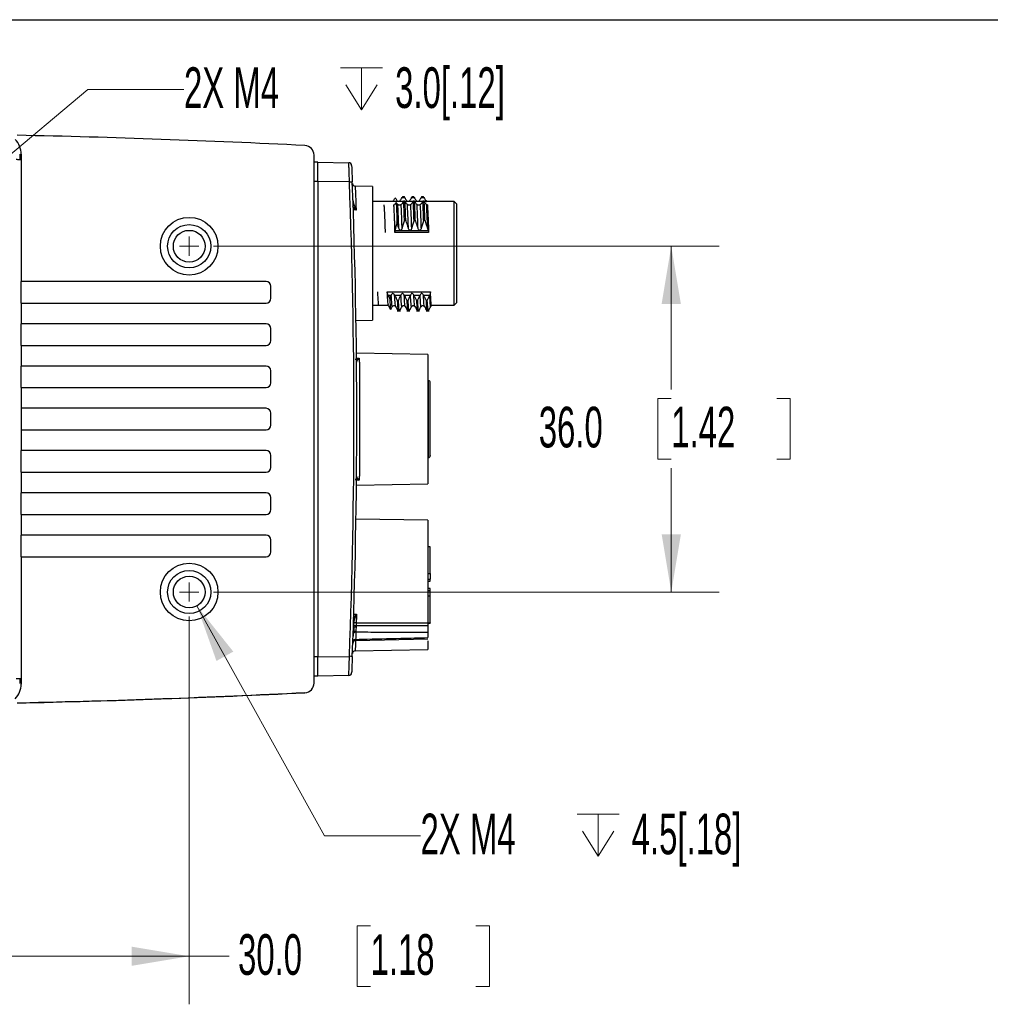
# Model space of a CAD drawing. Header units: millimetres. Extents: x 10 to 272, y 6 to 208.
# Tile 15 of 23: x 90 to 141, y 156 to 208. Entities that reach past the tile are written whole.
import ezdxf

# ---------------------------------------------------------------- set-up
doc = ezdxf.new("R2010")
doc.units = ezdxf.units.MM
doc.styles.add('SLDTEXTSTYLE0', font='TXT', dxfattribs={"width": 0.605})
doc.dimstyles.new('SLDDIMSTYLE2', dxfattribs={"dimtxt": 2.054655, "dimasz": 3, "dimexe": 0, "dimexo": 0.0625, "dimgap": 0.513664, "dimtad": 0, "dimtih": 1, "dimtoh": 1, "dimdec": 1, "dimlfac": 2, "dimrnd": 1e-09, "dimzin": 4, "dimdsep": 46, "dimtxsty": 'SLDTEXTSTYLE0', "dimsah": 1, "dimcen": 0.09, "dimadec": 0, "dimazin": 1, "dimtfac": 1, "dimtdec": 1, "dimtofl": 0, "dimtmove": 0, "dimatfit": 3, "dimfxl": 1, "dimfrac": 2, "dimtolj": 1, "dimtzin": 12, "dimarcsym": 0})
doc.dimstyles.new('SLDDIMSTYLE3', dxfattribs={"dimtxt": 2.054655, "dimasz": 3, "dimexe": 0, "dimexo": 0.0625, "dimgap": 0.513664, "dimtad": 0, "dimtih": 1, "dimtoh": 1, "dimdec": 1, "dimlfac": 2, "dimrnd": 1e-09, "dimzin": 12, "dimdsep": 46, "dimtxsty": 'SLDTEXTSTYLE0', "dimsah": 1, "dimcen": 0, "dimadec": 0, "dimazin": 3, "dimtfac": 1, "dimtdec": 1, "dimtofl": 0, "dimtmove": 0, "dimatfit": 3, "dimfxl": 1, "dimfrac": 2, "dimtolj": 1, "dimtzin": 12, "dimarcsym": 0})

# ---------------------------------------------------------------- blocks, each defined once
blk = doc.blocks.new('_D_10')
at = {"color": 7, "linetype": 'Continuous', "lineweight": 18}
for p, q in [((84.259, 176.633), (84.259, 156.445)), ((99.259, 176.633), (99.259, 156.445)), ((108.702, 160.522), (107.996, 160.522)), ((107.996, 160.522), (107.996, 157.367)), ((114.189, 160.522), (114.895, 160.522)), ((114.895, 160.522), (114.895, 157.367)), ((84.259, 158.945), (99.259, 158.945)), ((99.259, 158.945), (101.333, 158.945)), ((107.996, 157.367), (108.702, 157.367)), ((114.895, 157.367), (114.189, 157.367))]:
    blk.add_line(p, q, dxfattribs=at)
for points in [[(84.259, 158.945), (87.259, 158.445), (87.259, 159.445)], [(99.259, 158.945), (96.259, 159.445), (96.259, 158.445)]]:
    blk.add_solid(points, dxfattribs=at)
at = {"color": 7, "linetype": 'Continuous', "lineweight": 18, "char_height": 2.1167, "attachment_point": 1, "style": 'SLDTEXTSTYLE0'}
for s, insert in [('30.0', (101.803, 160.095)), ('1.18', (108.702, 160.095))]:
    blk.add_mtext(s, dxfattribs=dict(at, insert=insert))
blk = doc.blocks.new('_D_11')
at = {"color": 7, "linetype": 'Continuous', "lineweight": 18}
for p, q in [((100.529, 195.903), (126.857, 195.903)), ((124.357, 195.903), (124.357, 188.443)), ((124.357, 187.973), (123.652, 187.973)), ((123.652, 187.973), (123.652, 184.818)), ((129.845, 187.973), (130.551, 187.973)), ((130.551, 187.973), (130.551, 184.818)), ((123.652, 184.818), (124.357, 184.818)), ((130.551, 184.818), (129.845, 184.818)), ((124.357, 177.903), (124.357, 184.347)), ((100.529, 177.903), (126.857, 177.903))]:
    blk.add_line(p, q, dxfattribs=at)
for points in [[(124.357, 195.903), (123.857, 192.903), (124.857, 192.903)], [(124.357, 177.903), (124.857, 180.903), (123.857, 180.903)]]:
    blk.add_solid(points, dxfattribs=at)
at = {"color": 7, "linetype": 'Continuous', "lineweight": 18, "char_height": 2.1167, "attachment_point": 1, "style": 'SLDTEXTSTYLE0'}
for s, insert in [('36.0', (117.459, 187.546)), ('1.42', (124.357, 187.546))]:
    blk.add_mtext(s, dxfattribs=dict(at, insert=insert))
blk = doc.blocks.new('SW_SYMBOL_HOLE_DEPTH')
at = {"color": 0, "linetype": 'Continuous', "lineweight": 18}
for p, q in [((0, 875), (800, 875)), ((400, 875), (400, 75)), ((100, 555), (400, 75)), ((700, 555), (400, 75))]:
    blk.add_line(p, q, dxfattribs=at)
blk = doc.blocks.new('_D_12')
at = {"color": 7, "linetype": 'Continuous', "lineweight": 18}
for p, q in [((84.891, 196.433), (93.988, 204.063)), ((93.988, 204.063), (98.988, 204.063))]:
    blk.add_line(p, q, dxfattribs=at)
blk.add_solid([(84.891, 196.433), (87.511, 197.978), (86.868, 198.744)], dxfattribs=at)
at = {"color": 7, "linetype": 'Continuous', "lineweight": 18, "xscale": 0.0027285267, "yscale": 0.0027285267, "zscale": 0.0027285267}
blk.add_blockref('SW_SYMBOL_HOLE_DEPTH', (107.141, 202.791), dxfattribs=at)
at = {"color": 7, "linetype": 'Continuous', "lineweight": 18, "char_height": 2.1167, "attachment_point": 1, "style": 'SLDTEXTSTYLE0'}
for s, insert in [('2X M4', (98.988, 205.214)), ('3.0[.12]', (109.981, 205.214))]:
    blk.add_mtext(s, dxfattribs=dict(at, insert=insert))
blk = doc.blocks.new('_D_13')
at = {"color": 7, "linetype": 'Continuous', "lineweight": 18}
for p, q in [((99.66, 177.181), (106.304, 165.218)), ((106.304, 165.218), (111.304, 165.218))]:
    blk.add_line(p, q, dxfattribs=at)
blk.add_solid([(99.66, 177.181), (100.679, 174.316), (101.554, 174.802)], dxfattribs=at)
at = {"color": 7, "linetype": 'Continuous', "lineweight": 18, "xscale": 0.0027285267, "yscale": 0.0027285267, "zscale": 0.0027285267}
blk.add_blockref('SW_SYMBOL_HOLE_DEPTH', (119.457, 163.946), dxfattribs=at)
at = {"color": 7, "linetype": 'Continuous', "lineweight": 18, "char_height": 2.1167, "attachment_point": 1, "style": 'SLDTEXTSTYLE0'}
for s, insert in [('2X M4', (111.304, 166.369)), ('4.5[.18]', (122.297, 166.369))]:
    blk.add_mtext(s, dxfattribs=dict(at, insert=insert))
blk = doc.blocks.new('SW_CENTERMARKSYMBOL_2')
at = {"color": 0, "linetype": 'Continuous', "lineweight": 0}
for q in [(-0.5, 0), (0, 0.5), (0, -0.5), (0.5, 0)]:
    blk.add_line((0, 0), q, dxfattribs=at)
blk = doc.blocks.new('SW_CENTERMARKSYMBOL_3')
at = {"color": 0, "linetype": 'Continuous', "lineweight": 0}
for q in [(-0.5, 0), (0, 0.5), (0, -0.5), (0.5, 0)]:
    blk.add_line((0, 0), q, dxfattribs=at)

msp = doc.modelspace()

# ---------------------------------------------------------------- linework, layer by layer
at = {"color": 7, "linetype": 'Continuous', "lineweight": 25}
for p, q in [((10.088, 207.692), (270.088, 207.692)), ((90.434, 200.695), (90.434, 200.422)), ((90.509, 200.693), (90.509, 194.065)), ((105.759, 173.164), (105.759, 200.642)), ((105.959, 200.278), (105.759, 200.278)), ((105.959, 200.278), (107.569, 200.25)), ((105.959, 199.278), (105.759, 199.278)), ((107.603, 199.249), (105.959, 199.278)), ((105.959, 199.278), (105.959, 199.278)), ((105.959, 199.278), (105.959, 174.528)), ((108.797, 199.012), (107.901, 199.028)), ((108.797, 199.012), (108.797, 192.056)), ((110.377, 198.493), (110.342, 198.433)), ((110.342, 198.433), (110.478, 198.433)), ((110.377, 198.493), (110.443, 198.493)), ((110.478, 198.433), (110.443, 198.493)), ((110.876, 198.493), (110.842, 198.433)), ((110.842, 198.433), (110.978, 198.433)), ((110.876, 198.493), (110.943, 198.493)), ((110.978, 198.433), (110.943, 198.493)), ((111.377, 198.493), (111.342, 198.433)), ((111.342, 198.433), (111.478, 198.433)), ((111.377, 198.493), (111.443, 198.493)), ((111.478, 198.433), (111.443, 198.493)), ((110.42, 198.234), (108.797, 198.234)), ((110.39, 198.187), (110.425, 198.242)), ((110.492, 198.242), (110.425, 198.242)), ((110.492, 198.242), (110.527, 198.187)), ((110.92, 198.234), (110.497, 198.234)), ((110.89, 198.187), (110.925, 198.242)), ((110.992, 198.242), (110.925, 198.242)), ((110.992, 198.242), (111.027, 198.187)), ((111.42, 198.234), (110.997, 198.234)), ((111.39, 198.187), (111.425, 198.242)), ((111.492, 198.242), (111.425, 198.242)), ((111.492, 198.242), (111.527, 198.187)), ((113.047, 198.234), (111.497, 198.234)), ((113.172, 198.109), (113.047, 198.234)), ((113.047, 192.834), (113.047, 198.234)), ((113.172, 198.109), (113.172, 192.959)), ((110.465, 197.265), (110.532, 197.265)), ((110.965, 197.265), (111.032, 197.265)), ((111.465, 197.265), (111.532, 197.265)), ((111.722, 196.622), (109.96, 196.622)), ((109.971, 196.722), (111.705, 196.722)), ((103.259, 194.065), (90.509, 194.065)), ((90.509, 192.94), (90.509, 194.065)), ((103.509, 193.19), (103.509, 193.815)), ((109.56, 193.528), (111.821, 193.528)), ((109.775, 193.343), (109.616, 193.343)), ((110.275, 193.343), (109.964, 193.343)), ((110.775, 193.343), (110.464, 193.343)), ((111.275, 193.343), (110.964, 193.343)), ((111.775, 193.343), (111.464, 193.343)), ((90.509, 192.94), (90.509, 191.865)), ((90.509, 192.94), (103.259, 192.94)), ((108.797, 192.834), (109.119, 192.834)), ((109.119, 192.834), (109.617, 192.834)), ((109.615, 192.837), (109.746, 192.611)), ((110.157, 193.079), (110.09, 193.079)), ((110.657, 193.079), (110.59, 193.079)), ((111.157, 193.079), (111.09, 193.079)), ((111.657, 193.079), (111.59, 193.079)), ((111.88, 192.834), (113.047, 192.834)), ((113.047, 192.834), (113.172, 192.959)), ((110.09, 192.534), (110.255, 192.534)), ((110.59, 192.534), (110.755, 192.534)), ((111.09, 192.534), (111.255, 192.534)), ((111.59, 192.534), (111.755, 192.534)), ((103.259, 191.865), (90.509, 191.865)), ((90.509, 190.74), (90.509, 191.865)), ((107.944, 192.041), (108.797, 192.056)), ((103.509, 190.99), (103.509, 191.615)), ((90.509, 190.74), (90.509, 189.665)), ((90.509, 190.74), (103.259, 190.74)), ((111.687, 190.268), (107.966, 190.333)), ((111.687, 190.268), (111.687, 183.537)), ((103.259, 189.665), (90.509, 189.665)), ((90.509, 188.54), (90.509, 189.665)), ((103.509, 188.79), (103.509, 189.415)), ((111.712, 188.903), (111.687, 188.903)), ((90.509, 188.54), (90.509, 187.465)), ((90.509, 188.54), (103.259, 188.54)), ((103.259, 187.465), (90.509, 187.465)), ((90.509, 187.465), (90.509, 186.34)), ((103.509, 186.59), (103.509, 187.215)), ((90.509, 186.34), (90.509, 185.265)), ((90.509, 186.34), (103.259, 186.34)), ((103.259, 185.265), (90.509, 185.265)), ((90.509, 184.14), (90.509, 185.265)), ((103.509, 184.39), (103.509, 185.015)), ((111.687, 184.903), (111.712, 184.903)), ((90.509, 184.14), (90.509, 183.065)), ((90.509, 184.14), (103.259, 184.14)), ((107.966, 183.472), (111.687, 183.537)), ((103.259, 183.065), (90.509, 183.065)), ((90.509, 181.94), (90.509, 183.065)), ((103.509, 182.19), (103.509, 182.815)), ((90.509, 181.94), (90.509, 180.865)), ((90.509, 181.94), (103.259, 181.94)), ((111.687, 181.637), (107.943, 181.702)), ((111.687, 181.637), (111.687, 176.299)), ((103.259, 180.865), (90.509, 180.865)), ((90.509, 179.74), (90.509, 180.865)), ((103.509, 179.99), (103.509, 180.615)), ((111.812, 180.257), (111.687, 180.257)), ((111.812, 180.248), (111.812, 180.257)), ((111.812, 178.861), (111.812, 180.248)), ((90.509, 179.74), (90.509, 173.113)), ((90.509, 179.74), (103.259, 179.74)), ((111.812, 178.861), (111.812, 178.571)), ((111.687, 178.571), (111.812, 178.571)), ((111.687, 178.461), (111.812, 178.461)), ((111.812, 178.461), (111.812, 178.571)), ((111.812, 178.081), (111.687, 178.081)), ((111.812, 177.971), (111.687, 177.971)), ((111.812, 177.971), (111.812, 178.081)), ((111.812, 177.682), (111.812, 177.971)), ((111.812, 176.295), (111.812, 177.682)), ((111.812, 176.295), (111.812, 176.286)), ((111.687, 176.286), (111.812, 176.286)), ((111.687, 175.8), (111.687, 175.531)), ((107.921, 175.376), (111.687, 175.467)), ((111.687, 175.359), (111.687, 174.906)), ((107.904, 174.84), (111.687, 174.906)), ((105.959, 174.528), (105.759, 174.528)), ((105.959, 174.528), (107.603, 174.556)), ((105.959, 174.528), (105.959, 174.528)), ((90.434, 173.384), (90.434, 173.144)), ((105.959, 173.528), (105.759, 173.528)), ((107.569, 173.556), (105.959, 173.528))]:
    msp.add_line(p, q, dxfattribs=at)
at = {"color": 8, "linetype": 'Continuous', "lineweight": 25}
for p, q in [((107.785, 198.286), (107.786, 198.286)), ((109.897, 198.061), (109.939, 198.061)), ((110.128, 198.061), (110.285, 198.061)), ((110.628, 198.061), (110.785, 198.061)), ((111.128, 198.061), (111.285, 198.061)), ((111.625, 198.061), (111.658, 198.061)), ((111.712, 184.903), (111.712, 188.903)), ((111.812, 180.248), (111.687, 180.248)), ((111.687, 178.861), (111.812, 178.861)), ((111.812, 177.682), (111.687, 177.682)), ((111.687, 176.295), (111.812, 176.295))]:
    msp.add_line(p, q, dxfattribs=at)
at = {"color": 7, "linetype": 'Continuous', "lineweight": 25, "flags": 128}
for points in [[(90.259, 200.425), (90.291, 200.425), (90.322, 200.424), (90.353, 200.423), (90.384, 200.423), (90.416, 200.422), (90.447, 200.421), (90.478, 200.421), (90.509, 200.42)], [(105.959, 200.278), (105.959, 200.278)], [(107.957, 176.304), (108.56, 176.303), (110.82, 176.3), (111.687, 176.299)], [(111.687, 176.14), (111.188, 176.14), (109.188, 176.143), (109, 176.144), (107.957, 176.145)], [(90.509, 173.385), (90.478, 173.385), (90.447, 173.384), (90.416, 173.383), (90.384, 173.383), (90.353, 173.382), (90.322, 173.381), (90.291, 173.381), (90.259, 173.38)]]:
    msp.add_lwpolyline(points, dxfattribs=at)
at = {"color": 8, "linetype": 'Continuous', "lineweight": 25, "flags": 128}
for points in [[(107.947, 197.786), (107.802, 197.787), (107.779, 197.788)], [(107.931, 190.077), (107.969, 190.077), (108.115, 190.074)], [(108.115, 183.731), (107.969, 183.729), (107.923, 183.728)], [(107.804, 176.743), (107.826, 176.743), (107.971, 176.744)], [(107.812, 176.322), (107.822, 176.319), (107.831, 176.315)], [(107.808, 176.199), (107.814, 176.201), (107.822, 176.204)], [(107.811, 176.269), (107.813, 176.268), (107.821, 176.265)], [(107.794, 175.762), (107.8, 175.759), (107.808, 175.755)]]:
    msp.add_lwpolyline(points, dxfattribs=at)
at = {"color": 7, "linetype": 'Continuous', "lineweight": 25}
for centre, radius in [((99.259, 195.903), 1.5), ((99.259, 195.903), 1.125), ((99.259, 195.903), 0.825), ((99.259, 177.903), 1.5), ((99.259, 177.903), 1.125), ((99.259, 177.903), 0.825)]:
    msp.add_circle(centre, radius, dxfattribs=at)
for centre, radius, start, end in [((89.384, 200.693), 1.125, 360, 43.2987), ((80.009, -297.969), 499.75, 87.10098, 88.82049), ((105.259, 200.642), 0.5, 0, 87.101), ((107.566, 200.1), 0.15, 2.3283, 89), ((105.543, 254.351), 55.14, 272.1401, 272.2933), ((-217.013, 186.903), 324.85, 357.82185, 2.17815), ((-217.015, 186.903), 325, 357.82185, 2.17815), ((107.903, 199.178), 0.15, 182.1795, 270.207), ((103.259, 193.815), 0.25, 0, 90), ((103.259, 193.19), 0.25, 270, 0), ((103.259, 191.615), 0.25, 0, 90), ((103.259, 190.99), 0.25, 270, 0), ((103.259, 189.415), 0.25, 0, 90), ((103.259, 188.79), 0.25, 270, 0), ((111.712, 188.803), 0.1, 360, 90), ((103.259, 187.215), 0.25, 0, 90), ((103.259, 186.59), 0.25, 270, 0), ((103.259, 185.015), 0.25, 0, 90), ((111.712, 185.003), 0.1, 270, 0), ((103.259, 184.39), 0.25, 270, 0), ((103.259, 182.815), 0.25, 0, 90), ((103.259, 182.19), 0.25, 270, 0), ((103.259, 180.615), 0.25, 0, 90), ((103.259, 179.99), 0.25, 270, 0), ((110.234, 176.15), 2.283, 176.1246, 180.1132), ((112.658, 176.224), 4.701, 179.0214, 180.9598), ((107.928, 175.641), 0.166, 86.2727, 136.5115), ((107.929, 175.63), 0.221, 86.7984, 118.9378), ((107.953, 176.315), 0.224, 237.3263, 270.2333), ((107.925, 175.226), 0.15, 91.1984, 177.939), ((107.91, 175.305), 0.134, 83.1372, 169.2746), ((107.905, 174.69), 0.15, 90.5343, 177.8012), ((105.543, 119.455), 55.14, 87.7067, 87.8599), ((107.566, 173.706), 0.15, 271, 357.6717), ((89.384, 173.113), 1.125, 316.7013, 0), ((105.259, 173.164), 0.5, 272.899, 0), ((80.009, 671.775), 499.75, 271.17951, 272.89902), ((80.009, 671.778), 499.745, 271.20237, 272.89902)]:
    msp.add_arc(centre, radius, start, end, dxfattribs=at)
at = {"color": 8, "linetype": 'Continuous', "lineweight": 25}
for centre, radius, start, end in [((107.821, 197.976), 0.143, 90.5939, 102.3053), ((107.9, 189.885), 0.139, 35.4586, 59.7922), ((107.9, 183.921), 0.139, 300.2078, 324.5414), ((105.546, 171.209), 5.636, 65.9681, 66.2721), ((105.372, 168.251), 7.972, 72.0955, 72.2968), ((106.244, 171.749), 4.37, 68.8303, 69.1921), ((106.246, 181.186), 5.284, 287.1756, 287.4423), ((105.58, 183.555), 7.763, 286.6575, 286.8606)]:
    msp.add_arc(centre, radius, start, end, dxfattribs=at)
at = {"color": 7, "linetype": 'Continuous', "lineweight": 25}
for points, knots in [([(105.959, 199.278), (105.959, 199.409), (105.959, 199.54), (105.959, 199.781), (105.959, 199.892), (105.959, 200.077), (105.959, 200.151), (105.959, 200.252), (105.959, 200.278), (105.959, 200.278)], [0, 0, 0, 0, 0.25, 0.25, 0.5, 0.5, 0.75, 0.75, 1, 1, 1, 1]), ([(107.603, 199.249), (107.599, 199.381), (107.595, 199.512), (107.587, 199.753), (107.583, 199.864), (107.579, 200.003), (107.577, 200.045), (107.575, 200.118), (107.573, 200.148), (107.572, 200.198), (107.571, 200.218), (107.57, 200.243), (107.569, 200.25), (107.569, 200.25)], [0, 0, 0, 0, 0.25, 0.25, 0.5, 0.5, 0.625, 0.625, 0.75, 0.75, 0.875, 0.875, 1, 1, 1, 1]), ([(107.716, 200.106), (107.716, 200.106), (107.717, 200.1), (107.717, 200.079), (107.718, 200.062), (107.72, 200.019), (107.721, 199.993), (107.723, 199.932), (107.725, 199.896), (107.729, 199.778), (107.733, 199.683), (107.741, 199.479), (107.746, 199.367), (107.75, 199.255)], [0, 0, 0, 0, 0.125, 0.125, 0.25, 0.25, 0.375, 0.375, 0.5, 0.5, 0.75, 0.75, 1, 1, 1, 1]), ([(109.864, 198.226), (109.864, 198.227), (109.866, 198.227), (109.883, 198.253), (109.913, 198.299), (109.949, 198.357), (109.975, 198.401), (109.986, 198.42)], [0, 0, 0, 0, 0.148151, 0.35149, 0.565451, 0.809887, 1, 1, 1, 1]), ([(110.478, 198.433), (110.496, 198.404), (110.513, 198.376), (110.545, 198.324), (110.561, 198.3), (110.575, 198.28)], [0, 0, 0, 0, 0.5, 0.5, 1, 1, 1, 1]), ([(110.978, 198.433), (110.996, 198.404), (111.013, 198.376), (111.045, 198.324), (111.061, 198.3), (111.075, 198.28)], [0, 0, 0, 0, 0.5, 0.5, 1, 1, 1, 1]), ([(111.478, 198.433), (111.496, 198.404), (111.513, 198.376), (111.545, 198.324), (111.561, 198.3), (111.575, 198.28)], [0, 0, 0, 0, 0.5, 0.5, 1, 1, 1, 1]), ([(107.82, 198.119), (107.838, 198.058), (107.858, 198.001), (107.901, 197.891), (107.924, 197.838), (107.947, 197.786)], [0, 0, 0, 0, 0.5, 0.5, 1, 1, 1, 1]), ([(109.397, 198.061), (109.403, 197.997), (109.408, 197.915), (109.419, 197.724), (109.424, 197.613), (109.431, 197.432), (109.434, 197.369), (109.439, 197.236), (109.442, 197.165), (109.45, 196.946), (109.455, 196.788), (109.46, 196.622)], [0, 0, 0, 0, 0.25, 0.25, 0.5, 0.5, 0.625, 0.625, 0.75, 0.75, 1, 1, 1, 1]), ([(110.035, 198.175), (110.002, 198.126), (109.97, 198.086), (109.918, 198.041), (109.899, 198.037), (109.897, 198.061)], [0, 0, 0, 0, 0.5, 0.5, 1, 1, 1, 1]), ([(109.897, 198.061), (109.903, 197.997), (109.908, 197.915), (109.919, 197.724), (109.924, 197.613), (109.931, 197.432), (109.934, 197.369), (109.939, 197.236), (109.942, 197.165), (109.95, 196.946), (109.955, 196.788), (109.96, 196.622)], [0, 0, 0, 0, 0.25, 0.25, 0.5, 0.5, 0.625, 0.625, 0.75, 0.75, 1, 1, 1, 1]), ([(110.035, 198.175), (110.042, 198.058), (110.05, 197.907), (110.06, 197.645), (110.063, 197.553), (110.07, 197.353), (110.074, 197.246), (110.078, 197.134)], [0, 0, 0, 0, 0.5, 0.5, 0.75, 0.75, 1, 1, 1, 1]), ([(110.075, 198.28), (110.084, 198.268), (110.095, 198.259), (110.123, 198.245), (110.141, 198.24), (110.184, 198.239), (110.202, 198.244), (110.23, 198.258), (110.24, 198.268), (110.248, 198.28)], [0, 0, 0, 0, 0.25, 0.25, 0.5, 0.5, 0.75, 0.75, 1, 1, 1, 1]), ([(110.172, 196.837), (110.168, 196.973), (110.163, 197.103), (110.155, 197.344), (110.15, 197.455), (110.138, 197.763), (110.129, 197.938), (110.12, 198.065)], [0, 0, 0, 0, 0.25, 0.25, 0.5, 0.5, 1, 1, 1, 1]), ([(110.293, 198.065), (110.285, 198.057), (110.273, 198.052), (110.245, 198.046), (110.227, 198.045), (110.184, 198.045), (110.166, 198.046), (110.139, 198.052), (110.128, 198.057), (110.12, 198.065)], [0, 0, 0, 0, 0.25, 0.25, 0.5, 0.5, 0.75, 0.75, 1, 1, 1, 1]), ([(110.39, 198.187), (110.373, 198.16), (110.356, 198.136), (110.323, 198.095), (110.307, 198.077), (110.293, 198.065)], [0, 0, 0, 0, 0.5, 0.5, 1, 1, 1, 1]), ([(110.345, 196.837), (110.341, 196.973), (110.336, 197.103), (110.328, 197.344), (110.324, 197.455), (110.311, 197.763), (110.302, 197.938), (110.293, 198.065)], [0, 0, 0, 0, 0.25, 0.25, 0.5, 0.5, 1, 1, 1, 1]), ([(110.465, 197.265), (110.462, 197.37), (110.458, 197.469), (110.452, 197.655), (110.449, 197.742), (110.439, 197.988), (110.432, 198.13), (110.425, 198.242)], [0, 0, 0, 0, 0.25, 0.25, 0.5, 0.5, 1, 1, 1, 1]), ([(110.532, 197.265), (110.529, 197.37), (110.525, 197.469), (110.519, 197.655), (110.516, 197.742), (110.506, 197.988), (110.499, 198.13), (110.492, 198.242)], [0, 0, 0, 0, 0.25, 0.25, 0.5, 0.5, 1, 1, 1, 1]), ([(110.575, 198.28), (110.584, 198.268), (110.595, 198.259), (110.623, 198.245), (110.641, 198.24), (110.684, 198.239), (110.702, 198.244), (110.73, 198.258), (110.74, 198.268), (110.748, 198.28)], [0, 0, 0, 0, 0.25, 0.25, 0.5, 0.5, 0.75, 0.75, 1, 1, 1, 1]), ([(110.672, 196.837), (110.668, 196.973), (110.663, 197.103), (110.655, 197.344), (110.65, 197.455), (110.638, 197.763), (110.629, 197.938), (110.62, 198.065)], [0, 0, 0, 0, 0.25, 0.25, 0.5, 0.5, 1, 1, 1, 1]), ([(110.793, 198.065), (110.785, 198.057), (110.773, 198.052), (110.745, 198.046), (110.727, 198.045), (110.684, 198.045), (110.666, 198.046), (110.639, 198.052), (110.628, 198.057), (110.62, 198.065)], [0, 0, 0, 0, 0.25, 0.25, 0.5, 0.5, 0.75, 0.75, 1, 1, 1, 1]), ([(110.89, 198.187), (110.873, 198.16), (110.856, 198.136), (110.823, 198.095), (110.807, 198.077), (110.793, 198.065)], [0, 0, 0, 0, 0.5, 0.5, 1, 1, 1, 1]), ([(110.845, 196.837), (110.841, 196.973), (110.836, 197.103), (110.828, 197.344), (110.824, 197.455), (110.811, 197.763), (110.802, 197.938), (110.793, 198.065)], [0, 0, 0, 0, 0.25, 0.25, 0.5, 0.5, 1, 1, 1, 1]), ([(110.965, 197.265), (110.962, 197.37), (110.958, 197.469), (110.952, 197.655), (110.949, 197.742), (110.939, 197.988), (110.932, 198.13), (110.925, 198.242)], [0, 0, 0, 0, 0.25, 0.25, 0.5, 0.5, 1, 1, 1, 1]), ([(111.032, 197.265), (111.029, 197.37), (111.025, 197.469), (111.019, 197.655), (111.016, 197.742), (111.006, 197.988), (110.999, 198.13), (110.992, 198.242)], [0, 0, 0, 0, 0.25, 0.25, 0.5, 0.5, 1, 1, 1, 1]), ([(111.075, 198.28), (111.084, 198.268), (111.095, 198.259), (111.123, 198.245), (111.141, 198.24), (111.184, 198.239), (111.202, 198.244), (111.23, 198.258), (111.24, 198.268), (111.248, 198.28)], [0, 0, 0, 0, 0.25, 0.25, 0.5, 0.5, 0.75, 0.75, 1, 1, 1, 1]), ([(111.172, 196.837), (111.168, 196.973), (111.163, 197.103), (111.155, 197.344), (111.15, 197.455), (111.138, 197.763), (111.129, 197.938), (111.12, 198.065)], [0, 0, 0, 0, 0.25, 0.25, 0.5, 0.5, 1, 1, 1, 1]), ([(111.293, 198.065), (111.285, 198.057), (111.273, 198.052), (111.245, 198.046), (111.227, 198.045), (111.184, 198.045), (111.166, 198.046), (111.139, 198.052), (111.128, 198.057), (111.12, 198.065)], [0, 0, 0, 0, 0.25, 0.25, 0.5, 0.5, 0.75, 0.75, 1, 1, 1, 1]), ([(111.39, 198.187), (111.373, 198.16), (111.356, 198.136), (111.323, 198.095), (111.307, 198.077), (111.293, 198.065)], [0, 0, 0, 0, 0.5, 0.5, 1, 1, 1, 1]), ([(111.345, 196.837), (111.341, 196.973), (111.336, 197.103), (111.328, 197.344), (111.324, 197.455), (111.311, 197.763), (111.302, 197.938), (111.293, 198.065)], [0, 0, 0, 0, 0.25, 0.25, 0.5, 0.5, 1, 1, 1, 1]), ([(111.465, 197.265), (111.462, 197.37), (111.458, 197.469), (111.452, 197.655), (111.449, 197.742), (111.439, 197.988), (111.432, 198.13), (111.425, 198.242)], [0, 0, 0, 0, 0.25, 0.25, 0.5, 0.5, 1, 1, 1, 1]), ([(111.532, 197.265), (111.529, 197.37), (111.525, 197.469), (111.519, 197.655), (111.516, 197.742), (111.506, 197.988), (111.499, 198.13), (111.492, 198.242)], [0, 0, 0, 0, 0.25, 0.25, 0.5, 0.5, 1, 1, 1, 1]), ([(111.672, 196.837), (111.668, 196.973), (111.663, 197.103), (111.655, 197.344), (111.65, 197.455), (111.638, 197.763), (111.629, 197.938), (111.62, 198.065)], [0, 0, 0, 0, 0.25, 0.25, 0.5, 0.5, 1, 1, 1, 1]), ([(111.65, 198.046), (111.646, 198.047), (111.639, 198.047), (111.626, 198.059), (111.62, 198.065)], [0, 0, 0, 0, 0.544707, 1, 1, 1, 1]), ([(111.658, 198.061), (111.664, 197.997), (111.669, 197.915), (111.68, 197.724), (111.685, 197.613), (111.693, 197.432), (111.695, 197.369), (111.7, 197.236), (111.703, 197.165), (111.711, 196.946), (111.716, 196.788), (111.722, 196.622)], [0, 0, 0, 0, 0.25, 0.25, 0.5, 0.5, 0.625, 0.625, 0.75, 0.75, 1, 1, 1, 1]), ([(110.172, 196.837), (110.156, 196.892), (110.139, 196.948), (110.121, 197.003), (110.107, 197.047), (110.092, 197.09), (110.078, 197.134)], [0, 0, 0, 0, 0.0003472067, 0.0003472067, 0.0003472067, 0.0006228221, 0.0006228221, 0.0006228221, 0.0006228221]), ([(110.345, 196.837), (110.339, 196.813), (110.331, 196.789), (110.312, 196.757), (110.304, 196.747), (110.285, 196.732), (110.273, 196.726), (110.248, 196.727), (110.236, 196.733), (110.217, 196.749), (110.209, 196.759), (110.189, 196.79), (110.179, 196.813), (110.172, 196.837)], [0, 0, 0, 0, 0.25, 0.25, 0.375, 0.375, 0.5, 0.5, 0.625, 0.625, 0.75, 0.75, 1, 1, 1, 1]), ([(110.672, 196.837), (110.656, 196.892), (110.639, 196.948), (110.621, 197.003), (110.607, 197.047), (110.592, 197.091), (110.577, 197.134), (110.563, 197.178), (110.548, 197.222), (110.532, 197.265)], [0, 0, 0, 0, 0.0003472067, 0.0003472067, 0.0003472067, 0.0006241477, 0.0006241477, 0.0006241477, 0.0009011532, 0.0009011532, 0.0009011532, 0.0009011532]), ([(110.845, 196.837), (110.839, 196.813), (110.831, 196.789), (110.812, 196.757), (110.804, 196.747), (110.785, 196.732), (110.773, 196.726), (110.748, 196.727), (110.736, 196.733), (110.717, 196.749), (110.709, 196.759), (110.689, 196.79), (110.679, 196.813), (110.672, 196.837)], [0, 0, 0, 0, 0.25, 0.25, 0.375, 0.375, 0.5, 0.5, 0.625, 0.625, 0.75, 0.75, 1, 1, 1, 1]), ([(111.172, 196.837), (111.156, 196.892), (111.139, 196.948), (111.121, 197.003), (111.107, 197.047), (111.092, 197.091), (111.077, 197.134), (111.063, 197.178), (111.048, 197.222), (111.032, 197.265)], [0, 0, 0, 0, 0.0003472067, 0.0003472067, 0.0003472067, 0.0006241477, 0.0006241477, 0.0006241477, 0.0009011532, 0.0009011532, 0.0009011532, 0.0009011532]), ([(111.345, 196.837), (111.339, 196.813), (111.331, 196.789), (111.312, 196.757), (111.304, 196.747), (111.285, 196.732), (111.273, 196.726), (111.248, 196.727), (111.236, 196.733), (111.217, 196.749), (111.209, 196.759), (111.189, 196.79), (111.179, 196.813), (111.172, 196.837)], [0, 0, 0, 0, 0.25, 0.25, 0.375, 0.375, 0.5, 0.5, 0.625, 0.625, 0.75, 0.75, 1, 1, 1, 1]), ([(111.672, 196.837), (111.656, 196.892), (111.639, 196.948), (111.621, 197.003), (111.607, 197.047), (111.592, 197.091), (111.577, 197.134), (111.563, 197.178), (111.548, 197.222), (111.532, 197.265)], [0, 0, 0, 0, 0.0003472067, 0.0003472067, 0.0003472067, 0.0006241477, 0.0006241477, 0.0006241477, 0.0009011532, 0.0009011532, 0.0009011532, 0.0009011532]), ([(111.705, 196.722), (111.699, 196.746), (111.692, 196.77), (111.685, 196.794), (111.681, 196.809), (111.676, 196.823), (111.672, 196.837)], [0, 0, 0, 0, 0.0001495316, 0.0001495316, 0.0001495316, 0.000238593, 0.000238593, 0.000238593, 0.000238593]), ([(109.56, 193.528), (109.57, 193.326), (109.588, 192.95), (109.606, 192.887), (109.615, 192.857)], [0, 0, 0, 0, 0.536231, 1, 1, 1, 1]), ([(109.616, 193.343), (109.601, 193.376), (109.587, 193.41), (109.567, 193.474), (109.561, 193.504), (109.56, 193.528)], [0, 0, 0, 0, 0.5, 0.5, 1, 1, 1, 1]), ([(109.699, 193.17), (109.705, 193.184), (109.711, 193.197), (109.717, 193.211), (109.736, 193.255), (109.756, 193.299), (109.775, 193.343)], [0.0001996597, 0.0001996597, 0.0001996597, 0.0001996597, 0.0002882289, 0.0002882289, 0.0002882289, 0.0005764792, 0.0005764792, 0.0005764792, 0.0005764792]), ([(109.956, 193.361), (109.947, 193.38), (109.936, 193.397), (109.908, 193.427), (109.89, 193.441), (109.847, 193.442), (109.829, 193.428), (109.801, 193.398), (109.791, 193.38), (109.783, 193.361)], [0, 0, 0, 0, 0.25, 0.25, 0.5, 0.5, 0.75, 0.75, 1, 1, 1, 1]), ([(109.964, 193.343), (109.985, 193.299), (110.006, 193.255), (110.027, 193.211), (110.048, 193.167), (110.069, 193.123), (110.09, 193.079)], [0, 0, 0, 0, 0.0002918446, 0.0002918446, 0.0002918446, 0.0005837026, 0.0005837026, 0.0005837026, 0.0005837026]), ([(110.157, 193.079), (110.177, 193.123), (110.197, 193.167), (110.217, 193.211), (110.236, 193.255), (110.256, 193.299), (110.275, 193.343)], [0, 0, 0, 0, 0.0002882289, 0.0002882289, 0.0002882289, 0.0005764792, 0.0005764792, 0.0005764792, 0.0005764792]), ([(110.456, 193.361), (110.447, 193.38), (110.436, 193.397), (110.408, 193.427), (110.39, 193.441), (110.347, 193.442), (110.329, 193.428), (110.301, 193.398), (110.291, 193.38), (110.283, 193.361)], [0, 0, 0, 0, 0.25, 0.25, 0.5, 0.5, 0.75, 0.75, 1, 1, 1, 1]), ([(110.464, 193.343), (110.485, 193.299), (110.506, 193.255), (110.527, 193.211), (110.548, 193.167), (110.569, 193.123), (110.59, 193.079)], [0, 0, 0, 0, 0.0002918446, 0.0002918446, 0.0002918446, 0.0005837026, 0.0005837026, 0.0005837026, 0.0005837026]), ([(110.657, 193.079), (110.677, 193.123), (110.697, 193.167), (110.717, 193.211), (110.736, 193.255), (110.756, 193.299), (110.775, 193.343)], [0, 0, 0, 0, 0.0002882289, 0.0002882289, 0.0002882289, 0.0005764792, 0.0005764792, 0.0005764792, 0.0005764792]), ([(110.956, 193.361), (110.947, 193.38), (110.936, 193.397), (110.908, 193.427), (110.89, 193.441), (110.847, 193.442), (110.829, 193.428), (110.801, 193.398), (110.791, 193.38), (110.783, 193.361)], [0, 0, 0, 0, 0.25, 0.25, 0.5, 0.5, 0.75, 0.75, 1, 1, 1, 1]), ([(110.964, 193.343), (110.985, 193.299), (111.006, 193.255), (111.027, 193.211), (111.048, 193.167), (111.069, 193.123), (111.09, 193.079)], [0, 0, 0, 0, 0.0002918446, 0.0002918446, 0.0002918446, 0.0005837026, 0.0005837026, 0.0005837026, 0.0005837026]), ([(111.157, 193.079), (111.177, 193.123), (111.197, 193.167), (111.217, 193.211), (111.236, 193.255), (111.256, 193.299), (111.275, 193.343)], [0, 0, 0, 0, 0.0002882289, 0.0002882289, 0.0002882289, 0.0005764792, 0.0005764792, 0.0005764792, 0.0005764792]), ([(111.456, 193.361), (111.447, 193.38), (111.436, 193.397), (111.408, 193.427), (111.39, 193.441), (111.347, 193.442), (111.329, 193.428), (111.301, 193.398), (111.291, 193.38), (111.283, 193.361)], [0, 0, 0, 0, 0.25, 0.25, 0.5, 0.5, 0.75, 0.75, 1, 1, 1, 1]), ([(111.464, 193.343), (111.485, 193.299), (111.506, 193.255), (111.527, 193.211), (111.548, 193.167), (111.569, 193.123), (111.59, 193.079)], [0, 0, 0, 0, 0.0002918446, 0.0002918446, 0.0002918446, 0.0005837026, 0.0005837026, 0.0005837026, 0.0005837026]), ([(111.657, 193.079), (111.677, 193.123), (111.697, 193.167), (111.717, 193.211), (111.736, 193.255), (111.756, 193.299), (111.775, 193.343)], [0, 0, 0, 0, 0.0002882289, 0.0002882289, 0.0002882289, 0.0005764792, 0.0005764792, 0.0005764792, 0.0005764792]), ([(111.88, 192.848), (111.878, 192.844), (111.87, 192.828), (111.856, 192.935), (111.839, 193.158), (111.827, 193.405), (111.821, 193.528)], [0, 0, 0, 0, 0.098665, 0.400154, 0.701645, 1, 1, 1, 1]), ([(109.699, 193.17), (109.704, 193.07), (109.718, 192.794), (109.736, 192.583), (109.749, 192.636), (109.753, 192.651)], [0, 0, 0, 0, 0.286717, 0.785684, 1, 1, 1, 1]), ([(109.752, 192.611), (109.767, 192.636), (109.796, 192.686), (109.825, 192.737), (109.84, 192.762)], [0, 0, 0, 0, 0.50001, 1, 1, 1, 1]), ([(109.84, 192.762), (109.851, 192.776), (109.874, 192.804), (109.936, 192.814), (109.984, 192.792), (109.999, 192.771), (110.006, 192.762)], [0, 0, 0, 0, 0.280988, 0.549877, 0.791139, 1, 1, 1, 1]), ([(110.006, 192.762), (110.027, 192.725), (110.071, 192.649), (110.114, 192.574), (110.136, 192.537)], [0, 0, 0, 0, 0.499984, 1, 1, 1, 1]), ([(110.09, 193.079), (110.099, 192.921), (110.115, 192.606), (110.131, 192.558), (110.139, 192.534)], [0, 0, 0, 0, 0.503519, 1, 1, 1, 1]), ([(110.21, 192.554), (110.209, 192.546), (110.2, 192.488), (110.182, 192.632), (110.166, 192.93), (110.157, 193.079)], [0, 0, 0, 0, 0.066931, 0.530349, 1, 1, 1, 1]), ([(110.21, 192.537), (110.231, 192.574), (110.275, 192.649), (110.318, 192.724), (110.34, 192.762)], [0, 0, 0, 0, 0.500015, 1, 1, 1, 1]), ([(110.34, 192.762), (110.351, 192.776), (110.374, 192.804), (110.436, 192.814), (110.484, 192.792), (110.499, 192.771), (110.506, 192.762)], [0, 0, 0, 0, 0.280988, 0.549877, 0.791139, 1, 1, 1, 1]), ([(110.506, 192.762), (110.527, 192.725), (110.571, 192.649), (110.614, 192.574), (110.636, 192.537)], [0, 0, 0, 0, 0.499984, 1, 1, 1, 1]), ([(110.59, 193.079), (110.599, 192.921), (110.615, 192.606), (110.631, 192.558), (110.639, 192.534)], [0, 0, 0, 0, 0.503519, 1, 1, 1, 1]), ([(110.71, 192.554), (110.709, 192.546), (110.7, 192.488), (110.682, 192.632), (110.666, 192.93), (110.657, 193.079)], [0, 0, 0, 0, 0.066931, 0.530349, 1, 1, 1, 1]), ([(110.71, 192.537), (110.731, 192.574), (110.775, 192.649), (110.818, 192.724), (110.84, 192.762)], [0, 0, 0, 0, 0.500015, 1, 1, 1, 1]), ([(110.84, 192.762), (110.851, 192.776), (110.874, 192.804), (110.936, 192.814), (110.984, 192.792), (110.999, 192.771), (111.006, 192.762)], [0, 0, 0, 0, 0.280983, 0.5498779, 0.7911391, 1, 1, 1, 1]), ([(111.006, 192.762), (111.027, 192.725), (111.071, 192.649), (111.114, 192.574), (111.136, 192.537)], [0, 0, 0, 0, 0.499984, 1, 1, 1, 1]), ([(111.09, 193.079), (111.099, 192.921), (111.115, 192.606), (111.131, 192.558), (111.139, 192.534)], [0, 0, 0, 0, 0.5035189, 1, 1, 1, 1]), ([(111.21, 192.554), (111.209, 192.546), (111.2, 192.488), (111.182, 192.632), (111.166, 192.93), (111.157, 193.079)], [0, 0, 0, 0, 0.066931, 0.530349, 1, 1, 1, 1]), ([(111.21, 192.537), (111.231, 192.574), (111.275, 192.649), (111.318, 192.724), (111.34, 192.762)], [0, 0, 0, 0, 0.500011, 1, 1, 1, 1]), ([(111.34, 192.762), (111.351, 192.776), (111.374, 192.804), (111.436, 192.814), (111.484, 192.792), (111.499, 192.771), (111.506, 192.762)], [0, 0, 0, 0, 0.280988, 0.549877, 0.791139, 1, 1, 1, 1]), ([(111.506, 192.762), (111.527, 192.725), (111.571, 192.649), (111.614, 192.574), (111.636, 192.537)], [0, 0, 0, 0, 0.499981, 1, 1, 1, 1]), ([(111.59, 193.079), (111.599, 192.921), (111.615, 192.606), (111.631, 192.558), (111.639, 192.534)], [0, 0, 0, 0, 0.503519, 1, 1, 1, 1]), ([(111.71, 192.554), (111.709, 192.546), (111.7, 192.488), (111.682, 192.632), (111.666, 192.93), (111.657, 193.079)], [0, 0, 0, 0, 0.066931, 0.530349, 1, 1, 1, 1]), ([(111.71, 192.537), (111.731, 192.574), (111.775, 192.649), (111.818, 192.724), (111.84, 192.762)], [0, 0, 0, 0, 0.500015, 1, 1, 1, 1]), ([(111.84, 192.762), (111.847, 192.775), (111.861, 192.799), (111.875, 192.822), (111.881, 192.834)], [0, 0, 0, 0, 0.522883, 1, 1, 1, 1]), ([(107.909, 190.022), (107.939, 190.021), (107.972, 190.026), (108.042, 190.043), (108.079, 190.057), (108.115, 190.074)], [0, 0, 0, 0, 0.5, 0.5, 1, 1, 1, 1]), ([(108.013, 189.965), (107.998, 189.951), (107.988, 189.937), (107.974, 189.907), (107.971, 189.891), (107.971, 189.874)], [0, 0, 0, 0, 0.5, 0.5, 1, 1, 1, 1]), ([(108.115, 190.074), (108.116, 190.009), (108.117, 189.933), (108.118, 189.76), (108.119, 189.664), (108.121, 189.451), (108.122, 189.334), (108.124, 189.083), (108.126, 188.818), (108.128, 188.526), (108.129, 188.219), (108.13, 188.061), (108.131, 187.74), (108.131, 187.576), (108.132, 187.242), (108.132, 187.072), (108.132, 186.733), (108.132, 186.563), (108.131, 186.228), (108.13, 185.9), (108.129, 185.586), (108.128, 185.279), (108.127, 185.132), (108.125, 184.853), (108.124, 184.721), (108.122, 184.471), (108.121, 184.353), (108.119, 184.14), (108.118, 184.044), (108.117, 183.872), (108.116, 183.796), (108.115, 183.731)], [0, 0, 0, 0, 0.0625, 0.0625, 0.125, 0.125, 0.1875, 0.1875, 0.25, 0.3125, 0.3125, 0.375, 0.375, 0.4375, 0.4375, 0.5, 0.5, 0.5625, 0.5625, 0.625, 0.6875, 0.6875, 0.75, 0.75, 0.8125, 0.8125, 0.875, 0.875, 0.9375, 0.9375, 1, 1, 1, 1]), ([(111.812, 185.033), (111.812, 185.025), (111.812, 184.989), (111.812, 185.209), (111.812, 185.645), (111.812, 186.263), (111.812, 186.983), (111.812, 187.693), (111.812, 188.272), (111.812, 188.691), (111.812, 188.764), (111.812, 188.801)], [0, 0, 0, 0, 0.039839, 0.164111, 0.27988, 0.395649, 0.51992, 0.644191, 0.75996, 0.875729, 1, 1, 1, 1]), ([(107.909, 183.784), (107.939, 183.784), (107.972, 183.78), (108.042, 183.762), (108.079, 183.749), (108.115, 183.731)], [0, 0, 0, 0, 0.5, 0.5, 1, 1, 1, 1]), ([(107.971, 183.931), (107.971, 183.915), (107.974, 183.899), (107.988, 183.869), (107.998, 183.854), (108.013, 183.84)], [0, 0, 0, 0, 0.5, 0.5, 1, 1, 1, 1]), ([(107.956, 176.304), (107.927, 176.305), (107.899, 176.301), (107.851, 176.287), (107.832, 176.277), (107.821, 176.265)], [0, 0, 0, 0, 0.5, 0.5, 1, 1, 1, 1]), ([(107.841, 176.357), (107.859, 176.425), (107.88, 176.491), (107.925, 176.619), (107.948, 176.682), (107.971, 176.744)], [0, 0, 0, 0, 0.5, 0.5, 1, 1, 1, 1]), ([(111.687, 176.299), (111.687, 176.275), (111.687, 176.246), (111.687, 176.188), (111.687, 176.161), (111.687, 176.14)], [0, 0, 0, 0, 0.5, 0.5, 1, 1, 1, 1]), ([(107.822, 175.823), (107.821, 175.818), (107.82, 175.812), (107.819, 175.806), (107.815, 175.789), (107.812, 175.772), (107.808, 175.755)], [0, 0, 0, 0, 0.00003657, 0.00003657, 0.00003657, 0.0001469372, 0.0001469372, 0.0001469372, 0.0001469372]), ([(107.951, 176.146), (107.923, 176.147), (107.896, 176.154), (107.85, 176.175), (107.833, 176.189), (107.822, 176.204)], [0, 0, 0, 0, 0.5, 0.5, 1, 1, 1, 1]), ([(107.832, 176.126), (107.833, 176.103), (107.833, 176.079), (107.832, 176.031), (107.831, 176.006), (107.828, 175.933), (107.827, 175.884), (107.823, 175.837)], [0, 0, 0, 0, 0.25, 0.25, 0.5, 0.5, 1, 1, 1, 1]), ([(107.954, 176.09), (107.952, 176.053), (107.941, 176.013), (107.937, 175.929), (107.943, 175.888), (107.941, 175.851)], [0, 0, 0, 0, 0.5, 0.5, 1, 1, 1, 1]), ([(111.687, 175.8), (111.521, 175.801), (111.354, 175.801), (111.188, 175.801), (110.521, 175.802), (109.855, 175.803), (109.188, 175.804), (108.772, 175.805), (108.356, 175.806), (107.939, 175.807)], [0, 0, 0, 0, 0.001, 0.001, 0.001, 0.005, 0.005, 0.005, 0.007498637, 0.007498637, 0.007498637, 0.007498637]), ([(111.687, 176.14), (111.687, 176.094), (111.687, 176.033), (111.687, 175.909), (111.687, 175.847), (111.687, 175.8)], [0, 0, 0, 0, 0.5, 0.5, 1, 1, 1, 1]), ([(107.779, 175.332), (107.778, 175.315), (107.777, 175.29), (107.775, 175.236), (107.775, 175.233), (107.775, 175.231)], [0, 0, 0, 0, 0.371834, 0.515475, 1, 1, 1, 1]), ([(107.926, 175.437), (108.045, 175.44), (108.163, 175.443), (108.282, 175.446), (108.948, 175.463), (109.615, 175.479), (110.281, 175.496), (110.75, 175.507), (111.219, 175.519), (111.687, 175.531)], [0.000287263, 0.000287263, 0.000287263, 0.000287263, 0.001, 0.001, 0.001, 0.005, 0.005, 0.005, 0.007812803, 0.007812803, 0.007812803, 0.007812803]), ([(107.76, 174.826), (107.759, 174.806), (107.757, 174.73), (107.755, 174.701), (107.755, 174.697), (107.755, 174.696)], [0, 0, 0, 0, 0.212684, 0.820381, 1, 1, 1, 1]), ([(105.959, 173.528), (105.959, 173.528), (105.959, 173.554), (105.959, 173.654), (105.959, 173.728), (105.959, 173.913), (105.959, 174.024), (105.959, 174.266), (105.959, 174.397), (105.959, 174.528)], [0, 0, 0, 0, 0.25, 0.25, 0.5, 0.5, 0.75, 0.75, 1, 1, 1, 1]), ([(107.569, 173.556), (107.569, 173.556), (107.571, 173.582), (107.574, 173.682), (107.577, 173.757), (107.582, 173.895), (107.583, 173.947), (107.587, 174.056), (107.589, 174.113), (107.593, 174.234), (107.595, 174.298), (107.599, 174.425), (107.601, 174.49), (107.603, 174.556)], [0, 0, 0, 0, 0.25, 0.25, 0.5, 0.5, 0.625, 0.625, 0.75, 0.75, 0.875, 0.875, 1, 1, 1, 1]), ([(107.75, 174.551), (107.748, 174.494), (107.746, 174.439), (107.741, 174.331), (107.739, 174.277), (107.735, 174.174), (107.733, 174.125), (107.73, 174.032), (107.728, 173.989), (107.723, 173.871), (107.721, 173.807), (107.717, 173.722), (107.716, 173.7), (107.716, 173.7)], [0, 0, 0, 0, 0.125, 0.125, 0.25, 0.25, 0.375, 0.375, 0.5, 0.5, 0.75, 0.75, 1, 1, 1, 1])]:
    msp.add_open_spline(points, degree=3, knots=knots, dxfattribs=at)
at = {"color": 8, "linetype": 'Continuous', "lineweight": 25}
for points, knots in [([(107.901, 199.01), (107.901, 199.011), (107.901, 199.014), (107.913, 198.702), (107.932, 198.193), (107.945, 197.843), (107.947, 197.786)], [0, 0, 0, 0, 0.151183, 0.538473, 0.926004, 1, 1, 1, 1]), ([(107.947, 197.786), (107.946, 197.787), (107.886, 197.843), (107.83, 197.912), (107.775, 197.98)], [0, 0, 0, 0, 0.011941, 1, 1, 1, 1]), ([(109.06, 193.528), (109.069, 193.311), (109.079, 193.132), (109.1, 192.893), (109.11, 192.834), (109.119, 192.834)], [0, 0, 0, 0, 0.5, 0.5, 1, 1, 1, 1]), ([(109.84, 192.778), (109.838, 192.771), (109.829, 192.708), (109.81, 192.87), (109.792, 193.196), (109.783, 193.361)], [0, 0, 0, 0, 0.05881, 0.527123, 1, 1, 1, 1]), ([(110.006, 192.78), (109.998, 192.805), (109.982, 192.859), (109.965, 193.185), (109.956, 193.361)], [0, 0, 0, 0, 0.4596995, 1, 1, 1, 1]), ([(110.34, 192.778), (110.338, 192.771), (110.329, 192.708), (110.31, 192.87), (110.292, 193.196), (110.283, 193.361)], [0, 0, 0, 0, 0.05881, 0.527123, 1, 1, 1, 1]), ([(110.506, 192.78), (110.498, 192.805), (110.482, 192.859), (110.465, 193.185), (110.456, 193.361)], [0, 0, 0, 0, 0.4597, 1, 1, 1, 1]), ([(110.84, 192.778), (110.838, 192.771), (110.829, 192.708), (110.81, 192.87), (110.792, 193.196), (110.783, 193.361)], [0, 0, 0, 0, 0.05881, 0.527123, 1, 1, 1, 1]), ([(111.006, 192.78), (110.998, 192.805), (110.982, 192.859), (110.965, 193.185), (110.956, 193.361)], [0, 0, 0, 0, 0.4597, 1, 1, 1, 1]), ([(111.34, 192.778), (111.338, 192.771), (111.329, 192.708), (111.31, 192.87), (111.292, 193.196), (111.283, 193.361)], [0, 0, 0, 0, 0.05881, 0.527123, 1, 1, 1, 1]), ([(111.506, 192.78), (111.498, 192.805), (111.482, 192.859), (111.465, 193.185), (111.456, 193.361)], [0, 0, 0, 0, 0.4596995, 1, 1, 1, 1]), ([(111.84, 192.781), (111.839, 192.773), (111.829, 192.708), (111.81, 192.869), (111.792, 193.196), (111.783, 193.361)], [0, 0, 0, 0, 0.067603, 0.531541, 1, 1, 1, 1]), ([(107.801, 176.524), (107.823, 176.558), (107.873, 176.638), (107.936, 176.705), (107.97, 176.743), (107.971, 176.744)], [0, 0, 0, 0, 0.428143, 0.988229, 1, 1, 1, 1]), ([(107.923, 175.376), (107.917, 175.217), (107.905, 174.895), (107.904, 174.877), (107.904, 174.868)], [0, 0, 0, 0, 0.496351, 1, 1, 1, 1]), ([(107.926, 175.437), (107.925, 175.422), (107.922, 175.39), (107.921, 175.373), (107.921, 175.377), (107.921, 175.377)], [0, 0, 0, 0, 0.47201, 0.943729, 1, 1, 1, 1])]:
    msp.add_open_spline(points, degree=3, knots=knots, dxfattribs=at)
at = {"color": 7, "linetype": 'Continuous', "lineweight": 25}
for points in [[(109.986, 198.42), (110.018, 198.366), (110.049, 198.317), (110.075, 198.28)], [(110.248, 198.28), (110.274, 198.32), (110.307, 198.375), (110.342, 198.433)], [(110.748, 198.28), (110.774, 198.32), (110.807, 198.375), (110.842, 198.433)], [(111.248, 198.28), (111.274, 198.32), (111.307, 198.375), (111.342, 198.433)], [(107.784, 198.308), (107.785, 198.3), (107.785, 198.293), (107.786, 198.286)], [(107.786, 198.286), (107.79, 198.227), (107.805, 198.171), (107.82, 198.119)], [(110.12, 198.065), (110.096, 198.088), (110.066, 198.127), (110.035, 198.175)], [(110.62, 198.065), (110.594, 198.09), (110.561, 198.134), (110.527, 198.187)], [(111.12, 198.065), (111.094, 198.09), (111.061, 198.134), (111.027, 198.187)], [(111.62, 198.065), (111.594, 198.09), (111.561, 198.134), (111.527, 198.187)], [(111.575, 198.28), (111.602, 198.242), (111.621, 198.22), (111.623, 198.225)], [(111.658, 198.061), (111.659, 198.052), (111.657, 198.046), (111.653, 198.045)], [(110.078, 197.134), (110.038, 196.998), (110.002, 196.861), (109.971, 196.722)], [(110.465, 197.265), (110.421, 197.124), (110.381, 196.981), (110.345, 196.837)], [(110.965, 197.265), (110.921, 197.124), (110.881, 196.981), (110.845, 196.837)], [(111.465, 197.265), (111.421, 197.124), (111.381, 196.981), (111.345, 196.837)], [(109.96, 196.622), (109.959, 196.654), (109.963, 196.688), (109.971, 196.722)], [(111.705, 196.722), (111.715, 196.688), (111.72, 196.654), (111.722, 196.622)], [(109.616, 193.343), (109.644, 193.285), (109.671, 193.228), (109.699, 193.17)], [(109.783, 193.361), (109.78, 193.355), (109.778, 193.349), (109.775, 193.343)], [(109.964, 193.343), (109.961, 193.349), (109.958, 193.355), (109.956, 193.361)], [(110.283, 193.361), (110.28, 193.355), (110.278, 193.349), (110.275, 193.343)], [(110.464, 193.343), (110.461, 193.349), (110.458, 193.355), (110.456, 193.361)], [(110.783, 193.361), (110.78, 193.355), (110.778, 193.349), (110.775, 193.343)], [(110.964, 193.343), (110.961, 193.349), (110.958, 193.355), (110.956, 193.361)], [(111.283, 193.361), (111.28, 193.355), (111.278, 193.349), (111.275, 193.343)], [(111.464, 193.343), (111.461, 193.349), (111.458, 193.355), (111.456, 193.361)], [(111.783, 193.361), (111.78, 193.355), (111.778, 193.349), (111.775, 193.343)], [(111.821, 193.528), (111.823, 193.484), (111.807, 193.421), (111.783, 193.361)], [(108.013, 189.965), (108.043, 189.992), (108.079, 190.03), (108.115, 190.074)], [(108.013, 183.84), (108.043, 183.813), (108.079, 183.775), (108.115, 183.731)], [(107.831, 176.315), (107.828, 176.299), (107.824, 176.282), (107.821, 176.265)], [(107.841, 176.357), (107.838, 176.343), (107.834, 176.329), (107.831, 176.315)], [(107.971, 176.744), (107.966, 176.591), (107.961, 176.444), (107.956, 176.304)], [(107.956, 176.304), (107.957, 176.304), (107.957, 176.304), (107.957, 176.304)], [(107.821, 176.265), (107.816, 176.245), (107.816, 176.224), (107.822, 176.204)], [(107.822, 176.204), (107.825, 176.184), (107.827, 176.165), (107.83, 176.145)], [(107.823, 175.837), (107.823, 175.832), (107.822, 175.828), (107.822, 175.823)], [(107.83, 176.145), (107.831, 176.139), (107.831, 176.132), (107.832, 176.126)], [(107.939, 175.807), (107.934, 175.675), (107.93, 175.552), (107.926, 175.437)], [(107.941, 175.851), (107.94, 175.835), (107.94, 175.82), (107.939, 175.807)], [(107.957, 176.145), (107.955, 176.145), (107.953, 176.145), (107.951, 176.146)], [(107.957, 176.145), (107.956, 176.129), (107.955, 176.11), (107.954, 176.09)], [(107.808, 175.755), (107.796, 175.708), (107.79, 175.66), (107.788, 175.612)]]:
    msp.add_open_spline(points, degree=3, dxfattribs=at)

# ---------------------------------------------------------------- block references
at = {"color": 7, "linetype": 'Continuous', "lineweight": 0}
for name, p in [('SW_CENTERMARKSYMBOL_2', (99.259, 195.903)), ('SW_CENTERMARKSYMBOL_3', (99.259, 177.903))]:
    msp.add_blockref(name, p, dxfattribs=at)

# ---------------------------------------------------------------- dimensions: what is measured, and where the dimension line sits
at = {"color": 7, "linetype": 'Continuous', "lineweight": 18}
for p1, p2, text, picture, middle in [((83.627, 195.372), (84.891, 196.433), '2X M4{\\fGDT;x}3.0[.12]', '_D_12', (109.188, 204.063)), ((98.859, 178.624), (99.66, 177.181), '2X M4{\\fGDT;x}4.5[.18]', '_D_13', (121.504, 165.218))]:
    dim = msp.add_diameter_dim_2p(p1=p1, p2=p2, text=text, dimstyle='SLDDIMSTYLE3', override={"dimpost": '<>'}, dxfattribs=at)
    dim.commit()
    dim.dimension.update_dxf_attribs({"geometry": picture, "text_midpoint": middle, "dimtype": 163})
dim = msp.add_linear_dim(base=(124.357, 195.903), p1=(99.259, 177.903), p2=(99.259, 195.903), angle=90, dimstyle='SLDDIMSTYLE2', dxfattribs=at)
dim.commit()
dim.dimension.update_dxf_attribs({"geometry": '_D_11', "text_midpoint": (124.357, 186.395), "dimtype": 160})
dim = msp.add_linear_dim(base=(99.259, 158.945), p1=(84.259, 177.903), p2=(99.259, 177.903), dimstyle='SLDDIMSTYLE2', dxfattribs=at)
dim.commit()
dim.dimension.update_dxf_attribs({"geometry": '_D_10', "text_midpoint": (108.702, 158.945), "dimtype": 160})

doc.saveas('drawing.dxf')
